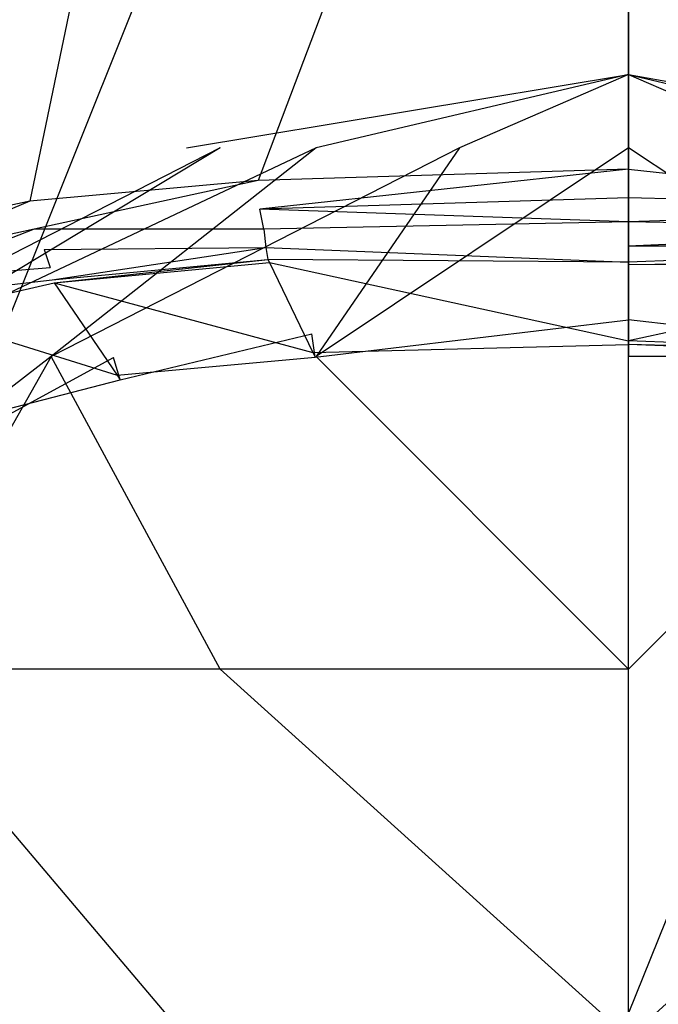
# Model space of a CAD drawing. Extents: x 0 to 0.37, y -0.68 to 0.
# Tile 9 of 15: x 0.109 to 0.189, y -0.392 to -0.269. Entities that reach past the tile are written whole.
import ezdxf

# ---------------------------------------------------------------- set-up
doc = ezdxf.new("R2010")
doc.units = 0
doc.layers.add('L0_WC_N_660910__0___REPLACEMTFO', color=7, linetype='CONTINUOUS')

msp = doc.modelspace()

# ---------------------------------------------------------------- linework, layer by layer
at = {"layer": 'L0_WC_N_660910__0___REPLACEMTFO', "color": 8}
for points, invisible_edges in [([(0.185, -0.114593), (0.073421, -0.392859), (0.072966, -0.114195), (0.185, -0.114593)], 13), ([(0.073421, -0.392859), (0.185, -0.114593), (0.185, -0.392859), (0.073421, -0.392859)], 14), ([(0.297034, -0.114195), (0.185, -0.392859), (0.185, -0.114593), (0.297034, -0.114195)], 13), ([(0.185, -0.392859), (0.297034, -0.114195), (0.296579, -0.392859), (0.185, -0.392859)], 14), ([(0.110632, -0.291993, 0.398638), (0.136586, -0.167169, 0.398638), (0.088989, -0.164713, 0.398638), (0.110632, -0.291993, 0.398638)], 13), ([(0.088989, -0.164713, 0.398638), (0.092558, -0.295872, 0.398638), (0.110632, -0.291993, 0.398638), (0.088989, -0.164713, 0.398638)], 14), ([(0.136586, -0.167169, 0.398638), (0.110632, -0.291993, 0.398638), (0.139001, -0.289455, 0.398638), (0.136586, -0.167169, 0.398638)], 14), ([(0.139001, -0.289455, 0.398638), (0.185, -0.168133, 0.398638), (0.136586, -0.167169, 0.398638), (0.139001, -0.289455, 0.398638)], 13), ([(0.185, -0.168133, 0.398638), (0.230999, -0.289455, 0.398638), (0.233414, -0.167169, 0.398638), (0.185, -0.168133, 0.398638)], 14), ([(0.185, -0.168133, 0.398638), (0.139001, -0.289455, 0.398638), (0.185, -0.288044, 0.398638), (0.185, -0.168133, 0.398638)], 14), ([(0.230999, -0.289455, 0.398638), (0.185, -0.168133, 0.398638), (0.185, -0.288044, 0.398638), (0.230999, -0.289455, 0.398638)], 13), ([(0.130107, -0.285378, 0.358665), (0.185, -0.276276, 0.358665), (0.134285, -0.285378, 0.343623), (0.130107, -0.285378, 0.358665)], 14), ([(0.185, -0.276276, 0.358665), (0.146184, -0.285378, 0.330871), (0.134285, -0.285378, 0.343623), (0.185, -0.276276, 0.358665)], 14), ([(0.185, -0.276276, 0.358665), (0.163993, -0.285378, 0.322351), (0.146184, -0.285378, 0.330871), (0.185, -0.276276, 0.358665)], 14), ([(0.185, -0.276276, 0.358665), (0.185, -0.285378, 0.319359), (0.163993, -0.285378, 0.322351), (0.185, -0.276276, 0.358665)], 14), ([(0.185, -0.276276, 0.358665), (0.206007, -0.285378, 0.322351), (0.185, -0.285378, 0.319359), (0.185, -0.276276, 0.358665)], 14), ([(0.185, -0.276276, 0.358665), (0.223816, -0.285378, 0.330871), (0.206007, -0.285378, 0.322351), (0.185, -0.276276, 0.358665)], 14), ([(0.185, -0.276276, 0.358665), (0.235715, -0.285378, 0.343623), (0.223816, -0.285378, 0.330871), (0.185, -0.276276, 0.358665)], 14), ([(0.239894, -0.285378, 0.358665), (0.235715, -0.285378, 0.343623), (0.185, -0.276276, 0.358665), (0.239894, -0.285378, 0.358665)], 14), ([(0.08357, -0.3113, 0.358665), (0.134285, -0.285378, 0.343623), (0.091291, -0.3113, 0.330871), (0.08357, -0.3113, 0.358665)], 13), ([(0.134285, -0.285378, 0.343623), (0.08357, -0.3113, 0.358665), (0.130107, -0.285378, 0.358665), (0.134285, -0.285378, 0.343623)], 14), ([(0.091291, -0.3113, 0.330871), (0.146184, -0.285378, 0.330871), (0.113278, -0.3113, 0.307309), (0.091291, -0.3113, 0.330871)], 13), ([(0.146184, -0.285378, 0.330871), (0.091291, -0.3113, 0.330871), (0.134285, -0.285378, 0.343623), (0.146184, -0.285378, 0.330871)], 14), ([(0.113278, -0.3113, 0.307309), (0.163993, -0.285378, 0.322351), (0.146184, -0.3113, 0.291565), (0.113278, -0.3113, 0.307309)], 13), ([(0.163993, -0.285378, 0.322351), (0.113278, -0.3113, 0.307309), (0.146184, -0.285378, 0.330871), (0.163993, -0.285378, 0.322351)], 14), ([(0.146184, -0.3113, 0.291565), (0.185, -0.285378, 0.319359), (0.185, -0.3113, 0.286037), (0.146184, -0.3113, 0.291565)], 13), ([(0.185, -0.285378, 0.319359), (0.146184, -0.3113, 0.291565), (0.163993, -0.285378, 0.322351), (0.185, -0.285378, 0.319359)], 14), ([(0.185, -0.285378, 0.319359), (0.223816, -0.3113, 0.291565), (0.185, -0.3113, 0.286037), (0.185, -0.285378, 0.319359)], 13), ([(0.223816, -0.3113, 0.291565), (0.185, -0.285378, 0.319359), (0.206007, -0.285378, 0.322351), (0.223816, -0.3113, 0.291565)], 14), ([(0.139211, -0.292983, 0.398638), (0.185, -0.288044, 0.398638), (0.139001, -0.289455, 0.398638), (0.139211, -0.292983, 0.398638)], 13), ([(0.185, -0.288044, 0.398638), (0.139211, -0.292983, 0.398638), (0.185, -0.291579, 0.398638), (0.185, -0.288044, 0.398638)], 14), ([(0.230789, -0.292983, 0.398638), (0.185, -0.288044, 0.398638), (0.185, -0.291579, 0.398638), (0.230789, -0.292983, 0.398638)], 13), ([(0.185, -0.288044, 0.398638), (0.230789, -0.292983, 0.398638), (0.230999, -0.289455, 0.398638), (0.185, -0.288044, 0.398638)], 14), ([(0.111159, -0.295493, 0.398638), (0.139001, -0.289455, 0.398638), (0.110632, -0.291993, 0.398638), (0.111159, -0.295493, 0.398638)], 13), ([(0.139001, -0.289455, 0.398638), (0.111159, -0.295493, 0.398638), (0.139211, -0.292983, 0.398638), (0.139001, -0.289455, 0.398638)], 14), ([(0.093627, -0.299256, 0.398638), (0.110632, -0.291993, 0.398638), (0.092558, -0.295872, 0.398638), (0.093627, -0.299256, 0.398638)], 13), ([(0.110632, -0.291993, 0.398638), (0.093627, -0.299256, 0.398638), (0.111159, -0.295493, 0.398638), (0.110632, -0.291993, 0.398638)], 14), ([(0.185, -0.291579, 0.398638), (0.139211, -0.292983, 0.398638), (0.185, -0.294582, 0.397642), (0.185, -0.291579, 0.398638)], 14), ([(0.230789, -0.292983, 0.398638), (0.185, -0.291579, 0.398638), (0.185, -0.294582, 0.397642), (0.230789, -0.292983, 0.398638)], 14), ([(0.139712, -0.295493, 0.397642), (0.139211, -0.292983, 0.398638), (0.111159, -0.295493, 0.398638), (0.139712, -0.295493, 0.397642)], 14), ([(0.185, -0.294582, 0.397642), (0.139211, -0.292983, 0.398638), (0.139712, -0.295493, 0.397642), (0.185, -0.294582, 0.397642)], 14), ([(0.230789, -0.292983, 0.398638), (0.185, -0.294582, 0.397642), (0.230288, -0.295493, 0.397642), (0.230789, -0.292983, 0.398638)], 14), ([(0.185, -0.294582, 0.397642), (0.139712, -0.295493, 0.397642), (0.185, -0.297585, 0.394652), (0.185, -0.294582, 0.397642)], 14), ([(0.230288, -0.295493, 0.397642), (0.185, -0.294582, 0.397642), (0.185, -0.297585, 0.394652), (0.230288, -0.295493, 0.397642)], 14), ([(0.09488, -0.301765, 0.397642), (0.111159, -0.295493, 0.398638), (0.093627, -0.299256, 0.398638), (0.09488, -0.301765, 0.397642)], 13), ([(0.111159, -0.295493, 0.398638), (0.09488, -0.301765, 0.397642), (0.112412, -0.298002, 0.397642), (0.111159, -0.295493, 0.398638)], 14), ([(0.139712, -0.295493, 0.397642), (0.111159, -0.295493, 0.398638), (0.112412, -0.298002, 0.397642), (0.139712, -0.295493, 0.397642)], 14), ([(0.112412, -0.298002, 0.397642), (0.139962, -0.29775, 0.394652), (0.139712, -0.295493, 0.397642), (0.112412, -0.298002, 0.397642)], 14), ([(0.139712, -0.295493, 0.397642), (0.139962, -0.29775, 0.394652), (0.185, -0.297585, 0.394652), (0.139712, -0.295493, 0.397642)], 14), ([(0.230288, -0.295493, 0.397642), (0.185, -0.297585, 0.394652), (0.230038, -0.29775, 0.394652), (0.230288, -0.295493, 0.397642)], 14), ([(0.09488, -0.301765, 0.397642), (0.113164, -0.300259, 0.394652), (0.112412, -0.298002, 0.397642), (0.09488, -0.301765, 0.397642)], 14), ([(0.112412, -0.298002, 0.397642), (0.113164, -0.300259, 0.394652), (0.139962, -0.29775, 0.394652), (0.112412, -0.298002, 0.397642)], 14), ([(0.113413, -0.301765, 0.390666), (0.139962, -0.29775, 0.394652), (0.113164, -0.300259, 0.394652), (0.113413, -0.301765, 0.390666)], 14), ([(0.139962, -0.29775, 0.394652), (0.113413, -0.301765, 0.390666), (0.140213, -0.299256, 0.390666), (0.139962, -0.29775, 0.394652)], 13), ([(0.139962, -0.29775, 0.394652), (0.185, -0.299587, 0.390666), (0.185, -0.297585, 0.394652), (0.139962, -0.29775, 0.394652)], 14), ([(0.139962, -0.29775, 0.394652), (0.140213, -0.299256, 0.390666), (0.185, -0.299587, 0.390666), (0.139962, -0.29775, 0.394652)], 14), ([(0.230038, -0.29775, 0.394652), (0.185, -0.297585, 0.394652), (0.185, -0.299587, 0.390666), (0.230038, -0.29775, 0.394652)], 14), ([(0.230038, -0.29775, 0.394652), (0.185, -0.299587, 0.390666), (0.229787, -0.299256, 0.390666), (0.230038, -0.29775, 0.394652)], 14), ([(0.113672, -0.302145, 0.388612), (0.140213, -0.299256, 0.390666), (0.113413, -0.301765, 0.390666), (0.113672, -0.302145, 0.388612)], 14), ([(0.140213, -0.299256, 0.390666), (0.113672, -0.302145, 0.388612), (0.140392, -0.299627, 0.388606), (0.140213, -0.299256, 0.390666)], 13), ([(0.185, -0.299587, 0.390666), (0.140213, -0.299256, 0.390666), (0.185, -0.2999, 0.388598), (0.185, -0.299587, 0.390666)], 14), ([(0.140213, -0.299256, 0.390666), (0.140392, -0.299627, 0.388606), (0.185, -0.2999, 0.388598), (0.140213, -0.299256, 0.390666)], 14), ([(0.229787, -0.299256, 0.390666), (0.185, -0.2999, 0.388598), (0.229608, -0.299627, 0.388606), (0.229787, -0.299256, 0.390666)], 14), ([(0.185, -0.299587, 0.390666), (0.185, -0.2999, 0.388598), (0.229787, -0.299256, 0.390666), (0.185, -0.299587, 0.390666)], 14), ([(0.09488, -0.301765, 0.397642), (0.096132, -0.303772, 0.394652), (0.113164, -0.300259, 0.394652), (0.09488, -0.301765, 0.397642)], 14), ([(0.096132, -0.303772, 0.394652), (0.113413, -0.301765, 0.390666), (0.113164, -0.300259, 0.394652), (0.096132, -0.303772, 0.394652)], 14), ([(0.113672, -0.302145, 0.388612), (0.145792, -0.310812, 0.326472), (0.140392, -0.299627, 0.388606), (0.113672, -0.302145, 0.388612)], 14), ([(0.140392, -0.299627, 0.388606), (0.185, -0.309344, 0.326211), (0.185, -0.2999, 0.388598), (0.140392, -0.299627, 0.388606)], 14), ([(0.140392, -0.299627, 0.388606), (0.145792, -0.310812, 0.326472), (0.185, -0.309344, 0.326211), (0.140392, -0.299627, 0.388606)], 14), ([(0.229608, -0.299627, 0.388606), (0.185, -0.309344, 0.326211), (0.224208, -0.310812, 0.326472), (0.229608, -0.299627, 0.388606)], 14), ([(0.229608, -0.299627, 0.388606), (0.185, -0.2999, 0.388598), (0.185, -0.309344, 0.326211), (0.229608, -0.299627, 0.388606)], 14), ([(0.096132, -0.303772, 0.394652), (0.097369, -0.305826, 0.390666), (0.113413, -0.301765, 0.390666), (0.096132, -0.303772, 0.394652)], 14), ([(0.097369, -0.305826, 0.390666), (0.113672, -0.302145, 0.388612), (0.113413, -0.301765, 0.390666), (0.097369, -0.305826, 0.390666)], 14), ([(0.097369, -0.305826, 0.390666), (0.097699, -0.306212, 0.388621), (0.113672, -0.302145, 0.388612), (0.097369, -0.305826, 0.390666)], 14), ([(0.097699, -0.306212, 0.388621), (0.121475, -0.313627, 0.326653), (0.113672, -0.302145, 0.388612), (0.097699, -0.306212, 0.388621)], 14), ([(0.113672, -0.302145, 0.388612), (0.121475, -0.313627, 0.326653), (0.145792, -0.310812, 0.326472), (0.113672, -0.302145, 0.388612)], 14), ([(0.097699, -0.306212, 0.388621), (0.107633, -0.31786, 0.326922), (0.121475, -0.313627, 0.326653), (0.097699, -0.306212, 0.388621)], 14), ([(0.146057, -0.311359, 0.323431), (0.145677, -0.30848, 0.317937), (0.185, -0.306732, 0.317634), (0.146057, -0.311359, 0.323431)], 14), ([(0.146057, -0.311359, 0.323431), (0.185, -0.306732, 0.317634), (0.185, -0.309806, 0.323158), (0.146057, -0.311359, 0.323431)], 14), ([(0.223943, -0.311359, 0.323431), (0.185, -0.306732, 0.317634), (0.224323, -0.30848, 0.317937), (0.223943, -0.311359, 0.323431)], 14), ([(0.223943, -0.311359, 0.323431), (0.185, -0.309806, 0.323158), (0.185, -0.306732, 0.317634), (0.223943, -0.311359, 0.323431)], 14), ([(0.121857, -0.314189, 0.323621), (0.12101, -0.311415, 0.318147), (0.145677, -0.30848, 0.317937), (0.121857, -0.314189, 0.323621)], 14), ([(0.121857, -0.314189, 0.323621), (0.145677, -0.30848, 0.317937), (0.146057, -0.311359, 0.323431), (0.121857, -0.314189, 0.323621)], 14), ([(0.145792, -0.310812, 0.326472), (0.185, -0.309806, 0.323158), (0.185, -0.309344, 0.326211), (0.145792, -0.310812, 0.326472)], 14), ([(0.145792, -0.310812, 0.326472), (0.146057, -0.311359, 0.323431), (0.185, -0.309806, 0.323158), (0.145792, -0.310812, 0.326472)], 14), ([(0.224208, -0.310812, 0.326472), (0.185, -0.309344, 0.326211), (0.185, -0.309806, 0.323158), (0.224208, -0.310812, 0.326472)], 14), ([(0.224208, -0.310812, 0.326472), (0.185, -0.309806, 0.323158), (0.223943, -0.311359, 0.323431), (0.224208, -0.310812, 0.326472)], 14), ([(0.062563, -0.350095, 0.322351), (0.113278, -0.3113, 0.307309), (0.091291, -0.350095, 0.291566), (0.062563, -0.350095, 0.322351)], 13), ([(0.113278, -0.3113, 0.307309), (0.062563, -0.350095, 0.322351), (0.091291, -0.3113, 0.330871), (0.113278, -0.3113, 0.307309)], 14), ([(0.113278, -0.3113, 0.307309), (0.134285, -0.350095, 0.270995), (0.091291, -0.350095, 0.291566), (0.113278, -0.3113, 0.307309)], 13), ([(0.108119, -0.31843, 0.323903), (0.107073, -0.315788, 0.318459), (0.12101, -0.311415, 0.318147), (0.108119, -0.31843, 0.323903)], 14), ([(0.108119, -0.31843, 0.323903), (0.12101, -0.311415, 0.318147), (0.121857, -0.314189, 0.323621), (0.108119, -0.31843, 0.323903)], 14), ([(0.134285, -0.350095, 0.270995), (0.113278, -0.3113, 0.307309), (0.146184, -0.3113, 0.291565), (0.134285, -0.350095, 0.270995)], 14), ([(0.121475, -0.313627, 0.326653), (0.146057, -0.311359, 0.323431), (0.145792, -0.310812, 0.326472), (0.121475, -0.313627, 0.326653)], 14), ([(0.121475, -0.313627, 0.326653), (0.121857, -0.314189, 0.323621), (0.146057, -0.311359, 0.323431), (0.121475, -0.313627, 0.326653)], 14), ([(0.146184, -0.3113, 0.291565), (0.185, -0.350095, 0.263772), (0.134285, -0.350095, 0.270995), (0.146184, -0.3113, 0.291565)], 13), ([(0.185, -0.350095, 0.263772), (0.146184, -0.3113, 0.291565), (0.185, -0.3113, 0.286037), (0.185, -0.350095, 0.263772)], 14), ([(0.223816, -0.3113, 0.291565), (0.185, -0.350095, 0.263772), (0.185, -0.3113, 0.286037), (0.223816, -0.3113, 0.291565)], 13), ([(0.185, -0.350095, 0.263772), (0.223816, -0.3113, 0.291565), (0.235715, -0.350095, 0.270995), (0.185, -0.350095, 0.263772)], 14), ([(0.107633, -0.31786, 0.326922), (0.121857, -0.314189, 0.323621), (0.121475, -0.313627, 0.326653), (0.107633, -0.31786, 0.326922)], 14), ([(0.107633, -0.31786, 0.326922), (0.108119, -0.31843, 0.323903), (0.121857, -0.314189, 0.323621), (0.107633, -0.31786, 0.326922)], 14), ([(0.091291, -0.350095, 0.291566), (0.130106, -0.395856, 0.263772), (0.08357, -0.395856, 0.286037), (0.091291, -0.350095, 0.291566)], 13), ([(0.130106, -0.395856, 0.263772), (0.091291, -0.350095, 0.291566), (0.134285, -0.350095, 0.270995), (0.130106, -0.395856, 0.263772)], 14), ([(0.134285, -0.350095, 0.270995), (0.185, -0.395856, 0.255954), (0.130106, -0.395856, 0.263772), (0.134285, -0.350095, 0.270995)], 13), ([(0.185, -0.395856, 0.255954), (0.134285, -0.350095, 0.270995), (0.185, -0.350095, 0.263772), (0.185, -0.395856, 0.255954)], 14), ([(0.235715, -0.350095, 0.270995), (0.185, -0.395856, 0.255954), (0.185, -0.350095, 0.263772), (0.235715, -0.350095, 0.270995)], 13), ([(0.185, -0.395856, 0.255954), (0.235715, -0.350095, 0.270995), (0.239894, -0.395856, 0.263772), (0.185, -0.395856, 0.255954)], 14)]:
    msp.add_3dface(points, dxfattribs=dict(at, invisible_edges=invisible_edges))

doc.saveas('drawing.dxf')
